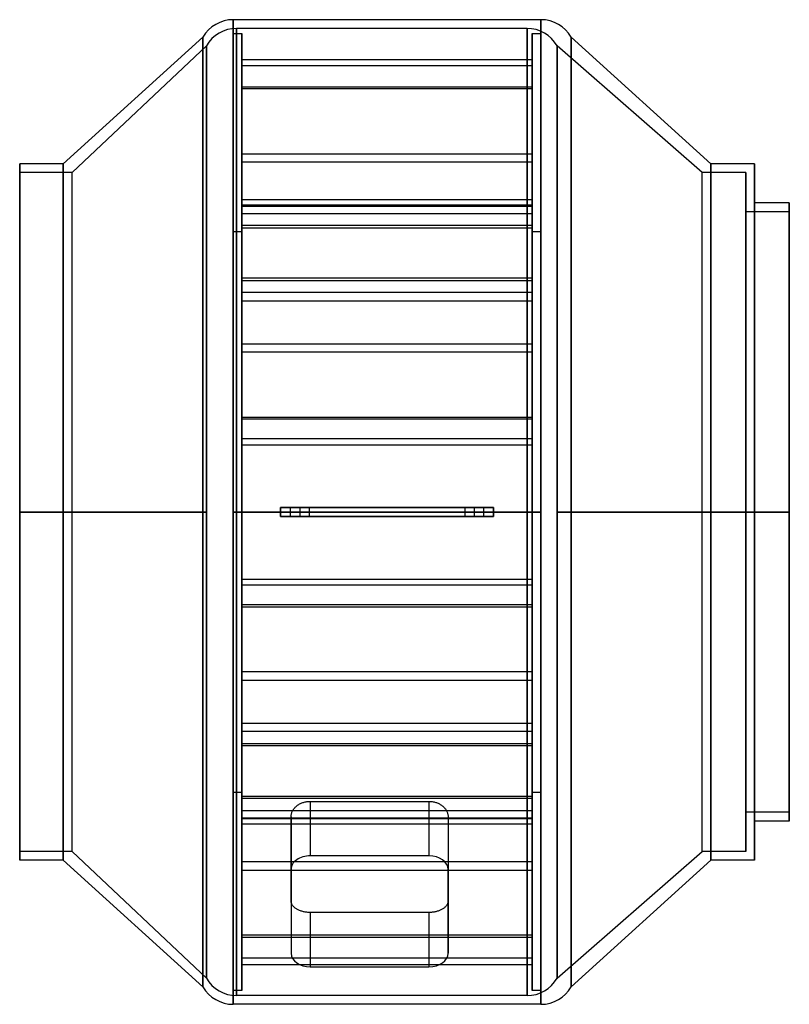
# Model space of a CAD drawing. Header units: millimetres. Extents: x -220 to 220, y -282 to 282.
import ezdxf

# ---------------------------------------------------------------- set-up
doc = ezdxf.new("R2010")
doc.units = ezdxf.units.MM
doc.layers.add('MAIN-1', color=7, linetype='Continuous')

msp = doc.modelspace()

# ---------------------------------------------------------------- linework, layer by layer
at = {"layer": 'MAIN-1'}
for p, q in [((-98.2, 282), (-98.2, 0)), ((-98.2, 0), (-98.2, 282)), ((78.2, 282), (-98.2, 282)), ((78.2, 282), (78.2, 0)), ((78.2, 0), (78.2, 282)), ((-96.2, 277), (-96.2, 0)), ((-96.2, 0), (-96.2, 277)), ((70.2, 277), (-96.2, 277)), ((70.2, 277), (70.2, 0)), ((70.2, 0), (70.2, 277)), ((-115.52, 272), (-195.5, 199.5)), ((-115.52, 272), (-115.52, 0)), ((-115.52, 0), (-115.52, 272)), ((-98.2, 274), (-93.2, 274)), ((-98.2, -274), (-98.2, 274)), ((-98.2, 274), (-98.2, -274)), ((-93.2, 274), (-93.2, -274)), ((-93.2, -274), (-93.2, 274)), ((73.2, -274), (73.2, 274)), ((73.2, 274), (78.2, 274)), ((73.2, 274), (73.2, -274)), ((78.2, 274), (78.2, -274)), ((78.2, -274), (78.2, 274)), ((95.52, 272), (95.52, 0)), ((95.52, 0), (95.52, 272)), ((175.5, 199.5), (95.52, 272)), ((-113.52, 267), (-190.5, 194.5)), ((-113.52, 267), (-113.52, 0)), ((-113.52, 0), (-113.52, 267)), ((87.52, 267), (87.52, 0)), ((87.52, 0), (87.52, 267)), ((170.5, 194.5), (87.52, 267)), ((-93.2, 259.13), (-93.2, 255.6)), ((-93.2, 178.8), (-93.2, 259.13)), ((-93.2, 259.13), (73.2, 259.13)), ((-93.2, 255.6), (-93.2, 175.27)), ((73.2, 255.6), (-93.2, 255.6)), ((73.2, 178.8), (73.2, 259.13)), ((73.2, 259.13), (73.2, 255.6)), ((73.2, 255.6), (73.2, 175.27)), ((-93.2, 243.61), (-93.2, 242.32)), ((-93.2, 133.88), (-93.2, 243.61)), ((-93.2, 243.61), (73.2, 243.61)), ((73.2, 133.88), (73.2, 243.61)), ((73.2, 243.61), (73.2, 242.32)), ((-93.2, 242.32), (-93.2, 132.59)), ((73.2, 242.32), (-93.2, 242.32)), ((73.2, 242.32), (73.2, 132.59)), ((-93.2, 205.22), (-93.2, 200.39)), ((-93.2, 175.81), (-93.2, 205.22)), ((-93.2, 205.22), (73.2, 205.22)), ((73.2, 175.81), (73.2, 205.22)), ((73.2, 205.22), (73.2, 200.39)), ((-220.5, 0), (-220.5, 199.5)), ((-220.5, 199.5), (-220.5, 0)), ((-195.5, 199.5), (-220.5, 199.5)), ((-195.5, 0), (-195.5, 199.5)), ((-195.5, 199.5), (-195.5, 0)), ((-93.2, 200.39), (-93.2, 170.98)), ((73.2, 200.39), (-93.2, 200.39)), ((73.2, 200.39), (73.2, 170.98)), ((175.5, 0), (175.5, 199.5)), ((175.5, 199.5), (175.5, 0)), ((200.5, 199.5), (175.5, 199.5)), ((200.5, 0), (200.5, 199.5)), ((200.5, 199.5), (200.5, 0)), ((-220.5, 0), (-220.5, 194.5)), ((-190.5, 194.5), (-220.5, 194.5)), ((-190.5, 0), (-190.5, 194.5)), ((170.5, 0), (170.5, 194.5)), ((195.5, 194.5), (170.5, 194.5)), ((195.5, 0), (195.5, 194.5)), ((195.5, 194.5), (195.5, 0)), ((-93.2, 175.27), (-93.2, 178.8)), ((73.2, 178.8), (-93.2, 178.8)), ((-93.2, 170.98), (-93.2, 175.81)), ((73.2, 175.81), (-93.2, 175.81)), ((-93.2, 175.27), (73.2, 175.27)), ((73.2, 175.27), (73.2, 178.8)), ((73.2, 170.98), (73.2, 175.81)), ((200.5, 0), (200.5, 177)), ((220.5, 177), (200.5, 177)), ((220.5, 0), (220.5, 177)), ((220.5, 177), (220.5, 0)), ((-93.2, 170.98), (73.2, 170.98)), ((195.5, 0), (195.5, 172)), ((220.5, 172), (195.5, 172)), ((220.5, 172), (220.5, 0)), ((-93.2, 164.11), (-93.2, 54.38)), ((-93.2, 162.82), (-93.2, 164.11)), ((73.2, 164.11), (-93.2, 164.11)), ((73.2, 162.82), (73.2, 164.11)), ((73.2, 164.11), (73.2, 54.38)), ((-98.2, 160.4), (-98.2, -160.4)), ((-93.2, 160.4), (-98.2, 160.4)), ((-98.2, -160.4), (-98.2, 160.4)), ((-93.2, 53.09), (-93.2, 162.82)), ((-93.2, 162.82), (73.2, 162.82)), ((-93.2, -160.4), (-93.2, 160.4)), ((-93.2, 160.4), (-93.2, -160.4)), ((73.2, 53.09), (73.2, 162.82)), ((73.2, 160.4), (73.2, -160.4)), ((78.2, 160.4), (73.2, 160.4)), ((73.2, -160.4), (73.2, 160.4)), ((78.2, -160.4), (78.2, 160.4)), ((78.2, 160.4), (78.2, -160.4)), ((-93.2, 132.59), (-93.2, 133.88)), ((73.2, 133.88), (-93.2, 133.88)), ((-93.2, 132.59), (73.2, 132.59)), ((73.2, 132.59), (73.2, 133.88)), ((-93.2, 125.72), (-93.2, 96.31)), ((-93.2, 120.89), (-93.2, 125.72)), ((73.2, 125.72), (-93.2, 125.72)), ((73.2, 120.89), (73.2, 125.72)), ((73.2, 125.72), (73.2, 96.31)), ((-93.2, 91.48), (-93.2, 120.89)), ((-93.2, 120.89), (73.2, 120.89)), ((73.2, 91.48), (73.2, 120.89)), ((-93.2, 96.31), (-93.2, 91.48)), ((-93.2, 96.31), (73.2, 96.31)), ((73.2, 96.31), (73.2, 91.48)), ((73.2, 91.48), (-93.2, 91.48)), ((-93.2, 54.38), (-93.2, 53.09)), ((-93.2, 54.38), (73.2, 54.38)), ((73.2, 53.09), (-93.2, 53.09)), ((73.2, 54.38), (73.2, 53.09)), ((-93.2, 41.93), (-93.2, -38.4)), ((-93.2, 38.4), (-93.2, 41.93)), ((-93.2, 41.93), (-93.2, -38.4)), ((-93.2, 38.4), (-93.2, 41.93)), ((73.2, 41.93), (-93.2, 41.93)), ((73.2, 41.93), (-93.2, 41.93)), ((73.2, 38.4), (73.2, 41.93)), ((73.2, 41.93), (73.2, -38.4)), ((73.2, 38.4), (73.2, 41.93)), ((73.2, 41.93), (73.2, -38.4)), ((-93.2, -41.93), (-93.2, 38.4)), ((-93.2, -41.93), (-93.2, 38.4)), ((-93.2, 38.4), (73.2, 38.4)), ((-93.2, 38.4), (73.2, 38.4)), ((73.2, -41.93), (73.2, 38.4)), ((73.2, -41.93), (73.2, 38.4)), ((-220.5, 0), (-195.5, 0)), ((-220.5, 0), (-220.5, -199.5)), ((-220.5, -194.5), (-220.5, 0)), ((-190.5, 0), (-220.5, 0)), ((-195.5, 0), (-115.52, 0)), ((-195.5, 0), (-195.5, -199.5)), ((-190.5, -194.5), (-190.5, 0)), ((-113.52, 0), (-190.5, 0)), ((-115.52, 0), (-115.52, -272)), ((-113.52, 0), (-113.52, -267)), ((-98.2, 0), (-98.2, -282)), ((-98.2, 0), (-71, 0)), ((-96.2, 0), (-96.2, -277)), ((-10, 0), (-96.2, 0)), ((-71, 2.5), (-71, 2.5)), ((51, 2.5), (-71, 2.5)), ((-71, 2.5), (-60, 2.5)), ((-71, 2.5), (51, 2.5)), ((-71, 2.5), (-71, 2.5)), ((-60, 2.5), (-71, 2.5)), ((-71, 2.5), (-71, 0)), ((-71, 2.5), (-71, -2.5)), ((-71, 0), (-71, 2.5)), ((-71, 2.5), (-71, -2.5)), ((-71, 0), (-71, -2.5)), ((-54.5, 2.5), (-65.5, 2.5)), ((-65.5, 2.5), (-65.5, -2.5)), ((-54.5, 2.5), (-65.5, 2.5)), ((-65.5, 2.5), (-65.5, -2.5)), ((-65.5, 2.5), (-54.5, 2.5)), ((-65.5, 2.5), (-54.5, 2.5)), ((40, 2.5), (-60, 2.5)), ((-60, 2.5), (40, 2.5)), ((-60, 2.5), (-60, -2.5)), ((-60, 2.5), (-60, -2.5)), ((-54.5, -2.5), (-54.5, 2.5)), ((-54.5, -2.5), (-54.5, 2.5)), ((-10, 0), (-10, 0)), ((-10, 0), (-10, 0)), ((70.2, 0), (-10, 0)), ((-10, 0), (-10, 0)), ((-10, 0), (-10, 0)), ((-10, 0), (-10, 0)), ((-10, 0), (-10, 0)), ((-10, 0), (-10, 0)), ((-10, 0), (-10, 0)), ((-10, 0), (-10, 0)), ((-10, 0), (-10, 0)), ((-10, 0), (-10, 0)), ((-10, 0), (-10, 0)), ((-10, 0), (-10, 0)), ((-10, 0), (-10, 0)), ((-10, 0), (-10, 0)), ((-10, 0), (-10, 0)), ((-10, 0), (-10, 0)), ((-10, 0), (-10, 0)), ((-10, 0), (-10, 0)), ((-10, 0), (-10, 0)), ((-10, 0), (-10, 0)), ((-10, 0), (-10, 0)), ((-10, 0), (-10, 0)), ((-10, 0), (-10, 0)), ((-10, 0), (-10, 0)), ((-10, 0), (-10, 0)), ((-10, 0), (-10, 0)), ((-10, 0), (-10, 0)), ((-10, 0), (-10, 0)), ((-10, 0), (-10, 0)), ((45.5, 2.5), (34.5, 2.5)), ((34.5, 2.5), (34.5, -2.5)), ((45.5, 2.5), (34.5, 2.5)), ((34.5, 2.5), (34.5, -2.5)), ((34.5, 2.5), (45.5, 2.5)), ((34.5, 2.5), (45.5, 2.5)), ((40, 2.5), (51, 2.5)), ((51, 2.5), (40, 2.5)), ((40, 2.5), (40, -2.5)), ((40, 2.5), (40, -2.5)), ((45.5, -2.5), (45.5, 2.5)), ((45.5, -2.5), (45.5, 2.5)), ((51, 0), (51, 2.5)), ((51, 2.5), (51, -2.5)), ((51, 2.5), (51, 2.5)), ((51, 2.5), (51, 2.5)), ((51, 2.5), (51, -2.5)), ((51, 2.5), (51, 0)), ((51, 0), (78.2, 0)), ((51, 0), (51, -2.5)), ((70.2, 0), (70.2, -277)), ((78.2, 0), (78.2, -282)), ((87.52, 0), (87.52, -267)), ((170.5, 0), (87.52, 0)), ((95.52, 0), (175.5, 0)), ((95.52, 0), (95.52, -272)), ((170.5, -194.5), (170.5, 0)), ((195.5, 0), (170.5, 0)), ((175.5, 0), (200.5, 0)), ((175.5, 0), (175.5, -199.5)), ((195.5, -172), (195.5, 0)), ((220.5, 0), (195.5, 0)), ((195.5, 0), (195.5, -194.5)), ((200.5, 0), (220.5, 0)), ((200.5, -177), (200.5, 0)), ((200.5, 0), (200.5, -199.5)), ((220.5, 0), (220.5, -177)), ((220.5, 0), (220.5, -172)), ((-220.5, -199.5), (-220.5, 0)), ((-195.5, 0), (-220.5, 0)), ((-220.5, 0), (-190.5, 0)), ((-195.5, -199.5), (-195.5, 0)), ((-115.52, 0), (-195.5, 0)), ((-190.5, 0), (-113.52, 0)), ((-115.52, -272), (-115.52, 0)), ((-113.52, -267), (-113.52, 0)), ((-98.2, -282), (-98.2, 0)), ((-71, 0), (-98.2, 0)), ((-96.2, 0), (-10, 0)), ((-96.2, -277), (-96.2, 0)), ((-71, -2.5), (-71, 0)), ((-71, -2.5), (51, -2.5)), ((51, -2.5), (-71, -2.5)), ((-71, -2.5), (-71, -2.5)), ((-60, -2.5), (-71, -2.5)), ((-71, -2.5), (-71, -2.5)), ((-71, -2.5), (-60, -2.5)), ((-65.5, -2.5), (-54.5, -2.5)), ((-65.5, -2.5), (-54.5, -2.5)), ((-54.5, -2.5), (-65.5, -2.5)), ((-54.5, -2.5), (-65.5, -2.5)), ((40, -2.5), (-60, -2.5)), ((-60, -2.5), (40, -2.5)), ((-10, 0), (-10, 0)), ((-10, 0), (-10, 0)), ((-10, 0), (-10, 0)), ((-10, 0), (-10, 0)), ((-10, 0), (-10, 0)), ((-10, 0), (-10, 0)), ((-10, 0), (-10, 0)), ((-10, 0), (-10, 0)), ((-10, 0), (-10, 0)), ((-10, 0), (-10, 0)), ((-10, 0), (-10, 0)), ((-10, 0), (-10, 0)), ((-10, 0), (-10, 0)), ((-10, 0), (-10, 0)), ((-10, 0), (-10, 0)), ((-10, 0), (-10, 0)), ((-10, 0), (-10, 0)), ((-10, 0), (70.2, 0)), ((-10, 0), (-10, 0)), ((-10, 0), (-10, 0)), ((-10, 0), (-10, 0)), ((-10, 0), (-10, 0)), ((-10, 0), (-10, 0)), ((-10, 0), (-10, 0)), ((-10, 0), (-10, 0)), ((-10, 0), (-10, 0)), ((-10, 0), (-10, 0)), ((-10, 0), (-10, 0)), ((-10, 0), (-10, 0)), ((-10, 0), (-10, 0)), ((-10, 0), (-10, 0)), ((-10, 0), (-10, 0)), ((-10, 0), (-10, 0)), ((-10, 0), (-10, 0)), ((-10, 0), (-10, 0)), ((-10, 0), (-10, 0)), ((-10, 0), (-10, 0)), ((-10, 0), (-10, 0)), ((-10, 0), (-10, 0)), ((34.5, -2.5), (45.5, -2.5)), ((34.5, -2.5), (45.5, -2.5)), ((45.5, -2.5), (34.5, -2.5)), ((45.5, -2.5), (34.5, -2.5)), ((51, -2.5), (40, -2.5)), ((40, -2.5), (51, -2.5)), ((51, -2.5), (51, 0)), ((78.2, 0), (51, 0)), ((51, -2.5), (51, -2.5)), ((51, -2.5), (51, -2.5)), ((70.2, -277), (70.2, 0)), ((78.2, -282), (78.2, 0)), ((87.52, 0), (170.5, 0)), ((87.52, -267), (87.52, 0)), ((95.52, -272), (95.52, 0)), ((175.5, 0), (95.52, 0)), ((170.5, 0), (195.5, 0)), ((175.5, -199.5), (175.5, 0)), ((200.5, 0), (175.5, 0)), ((195.5, 0), (220.5, 0)), ((195.5, -194.5), (195.5, 0)), ((220.5, 0), (200.5, 0)), ((200.5, -199.5), (200.5, 0)), ((220.5, -177), (220.5, 0)), ((-93.2, -38.4), (-93.2, -41.93)), ((-93.2, -38.4), (-93.2, -41.93)), ((-93.2, -38.4), (73.2, -38.4)), ((-93.2, -38.4), (73.2, -38.4)), ((73.2, -38.4), (73.2, -41.93)), ((73.2, -38.4), (73.2, -41.93)), ((73.2, -41.93), (-93.2, -41.93)), ((73.2, -41.93), (-93.2, -41.93)), ((-93.2, -53.09), (-93.2, -162.82)), ((-93.2, -54.38), (-93.2, -53.09)), ((73.2, -53.09), (-93.2, -53.09)), ((-93.2, -164.11), (-93.2, -54.38)), ((-93.2, -54.38), (73.2, -54.38)), ((73.2, -54.38), (73.2, -53.09)), ((73.2, -53.09), (73.2, -162.82)), ((73.2, -164.11), (73.2, -54.38)), ((-93.2, -91.48), (-93.2, -120.89)), ((-93.2, -96.31), (-93.2, -91.48)), ((73.2, -91.48), (-93.2, -91.48)), ((73.2, -96.31), (73.2, -91.48)), ((73.2, -91.48), (73.2, -120.89)), ((-93.2, -125.72), (-93.2, -96.31)), ((-93.2, -96.31), (73.2, -96.31)), ((73.2, -125.72), (73.2, -96.31)), ((-93.2, -120.89), (-93.2, -125.72)), ((-93.2, -120.89), (73.2, -120.89)), ((73.2, -120.89), (73.2, -125.72)), ((73.2, -125.72), (-93.2, -125.72)), ((-93.2, -242.32), (-93.2, -132.59)), ((-93.2, -132.59), (-93.2, -133.88)), ((-93.2, -132.59), (73.2, -132.59)), ((-93.2, -133.88), (-93.2, -243.61)), ((73.2, -133.88), (-93.2, -133.88)), ((73.2, -132.59), (73.2, -133.88)), ((73.2, -242.32), (73.2, -132.59)), ((73.2, -133.88), (73.2, -243.61)), ((-98.2, -160.4), (-93.2, -160.4)), ((-93.2, -162.82), (-93.2, -164.11)), ((-93.2, -162.82), (73.2, -162.82)), ((73.2, -160.4), (78.2, -160.4)), ((73.2, -162.82), (73.2, -164.11)), ((73.2, -164.11), (-93.2, -164.11)), ((-62.89, -169.43), (-62.59, -169.12)), ((-62.59, -169.12), (-62.28, -168.81)), ((-62.28, -168.81), (-61.96, -168.53)), ((-61.96, -168.53), (-61.62, -168.25)), ((-61.62, -168.25), (-61.27, -167.99)), ((-61.27, -167.99), (-60.9, -167.73)), ((-60.9, -167.73), (-60.51, -167.49)), ((-60.51, -167.49), (-60.1, -167.26)), ((-60.1, -167.26), (-59.68, -167.04)), ((-59.68, -167.04), (-59.25, -166.84)), ((-59.25, -166.84), (-58.8, -166.65)), ((-58.8, -166.65), (-58.34, -166.48)), ((-58.34, -166.48), (-57.87, -166.32)), ((-57.87, -166.32), (-57.4, -166.19)), ((-57.4, -166.19), (-56.92, -166.07)), ((-56.92, -166.07), (-56.43, -165.97)), ((-56.43, -165.97), (-55.94, -165.89)), ((-55.94, -165.89), (-55.45, -165.82)), ((-55.45, -165.82), (-54.96, -165.78)), ((-54.96, -165.78), (-54.48, -165.75)), ((-54.48, -165.75), (-54, -165.75)), ((-54, -165.75), (14, -165.75)), ((-54, -165.75), (-54, -196.93)), ((14, -165.75), (14.48, -165.75)), ((14, -165.75), (14, -196.93)), ((14.48, -165.75), (14.96, -165.78)), ((14.96, -165.78), (15.45, -165.82)), ((15.45, -165.82), (15.94, -165.89)), ((15.94, -165.89), (16.43, -165.97)), ((16.43, -165.97), (16.92, -166.07)), ((16.92, -166.07), (17.4, -166.19)), ((17.4, -166.19), (17.87, -166.32)), ((17.87, -166.32), (18.34, -166.48)), ((18.34, -166.48), (18.8, -166.65)), ((18.8, -166.65), (19.25, -166.84)), ((19.25, -166.84), (19.68, -167.04)), ((19.68, -167.04), (20.1, -167.26)), ((20.1, -167.26), (20.51, -167.49)), ((20.51, -167.49), (20.9, -167.73)), ((20.9, -167.73), (21.27, -167.99)), ((21.27, -167.99), (21.62, -168.25)), ((21.62, -168.25), (21.96, -168.53)), ((21.96, -168.53), (22.28, -168.81)), ((22.28, -168.81), (22.59, -169.12)), ((22.59, -169.12), (22.89, -169.43)), ((-93.2, -200.39), (-93.2, -170.98)), ((-93.2, -170.98), (-93.2, -175.81)), ((-93.2, -170.98), (73.2, -170.98)), ((-65, -174.62), (-64.99, -174.24)), ((-65, -200.11), (-65, -174.62)), ((-65, -174.62), (-65, -204.71)), ((-64.99, -174.24), (-64.96, -173.86)), ((-64.96, -173.86), (-64.91, -173.48)), ((-64.91, -173.48), (-64.83, -173.09)), ((-64.83, -173.09), (-64.73, -172.7)), ((-64.73, -172.7), (-64.61, -172.31)), ((-64.61, -172.31), (-64.47, -171.93)), ((-64.47, -171.93), (-64.3, -171.55)), ((-64.3, -171.55), (-64.12, -171.18)), ((-64.12, -171.18), (-63.91, -170.81)), ((-63.91, -170.81), (-63.68, -170.45)), ((-63.68, -170.45), (-63.44, -170.1)), ((-63.44, -170.1), (-63.17, -169.76)), ((-63.17, -169.76), (-62.89, -169.43)), ((22.89, -169.43), (23.17, -169.76)), ((23.17, -169.76), (23.44, -170.1)), ((23.44, -170.1), (23.68, -170.45)), ((23.68, -170.45), (23.91, -170.81)), ((23.91, -170.81), (24.12, -171.18)), ((24.12, -171.18), (24.3, -171.55)), ((24.3, -171.55), (24.47, -171.93)), ((24.47, -171.93), (24.61, -172.31)), ((24.61, -172.31), (24.73, -172.7)), ((24.73, -172.7), (24.83, -173.09)), ((24.83, -173.09), (24.91, -173.48)), ((24.91, -173.48), (24.96, -173.86)), ((24.96, -173.86), (24.99, -174.24)), ((24.99, -174.24), (25, -174.62)), ((25, -174.62), (25, -200.11)), ((25, -174.62), (25, -204.71)), ((73.2, -170.98), (73.2, -175.81)), ((73.2, -200.39), (73.2, -170.98)), ((220.5, -172), (195.5, -172)), ((-93.2, -255.6), (-93.2, -175.27)), ((-93.2, -175.27), (-93.2, -178.8)), ((-93.2, -175.27), (73.2, -175.27)), ((-93.2, -175.81), (-93.2, -205.22)), ((73.2, -175.81), (-93.2, -175.81)), ((-93.2, -178.8), (-93.2, -259.13)), ((73.2, -178.8), (-93.2, -178.8)), ((73.2, -175.27), (73.2, -178.8)), ((73.2, -255.6), (73.2, -175.27)), ((73.2, -175.81), (73.2, -205.22)), ((73.2, -178.8), (73.2, -259.13)), ((220.5, -177), (200.5, -177)), ((-190.5, -194.5), (-220.5, -194.5)), ((-190.5, -194.5), (-113.52, -267)), ((14, -196.93), (-54, -196.93)), ((87.52, -267), (170.5, -194.5)), ((195.5, -194.5), (170.5, -194.5)), ((-195.5, -199.5), (-220.5, -199.5)), ((-195.5, -199.5), (-115.52, -272)), ((-93.2, -205.22), (-93.2, -200.39)), ((73.2, -200.39), (-93.2, -200.39)), ((-65, -200.11), (25, -200.11)), ((-65, -222.7), (-65, -200.11)), ((25, -200.11), (25, -222.7)), ((73.2, -205.22), (73.2, -200.39)), ((95.52, -272), (175.5, -199.5)), ((200.5, -199.5), (175.5, -199.5)), ((-93.2, -205.22), (73.2, -205.22)), ((-65, -204.71), (-65, -252.79)), ((25, -252.79), (25, -204.71)), ((-64.99, -223), (-65, -222.7)), ((-65, -222.7), (-65, -252.79)), ((-64.96, -223.3), (-64.99, -223)), ((-64.91, -223.6), (-64.96, -223.3)), ((-64.83, -223.9), (-64.91, -223.6)), ((-64.73, -224.2), (-64.83, -223.9)), ((-64.61, -224.49), (-64.73, -224.2)), ((-64.47, -224.79), (-64.61, -224.49)), ((-64.3, -225.08), (-64.47, -224.79)), ((-64.12, -225.36), (-64.3, -225.08)), ((-63.91, -225.64), (-64.12, -225.36)), ((24.12, -225.36), (23.91, -225.64)), ((24.3, -225.08), (24.12, -225.36)), ((24.47, -224.79), (24.3, -225.08)), ((24.61, -224.49), (24.47, -224.79)), ((24.73, -224.2), (24.61, -224.49)), ((24.83, -223.9), (24.73, -224.2)), ((24.91, -223.6), (24.83, -223.9)), ((24.96, -223.3), (24.91, -223.6)), ((24.99, -223), (24.96, -223.3)), ((25, -222.7), (24.99, -223)), ((25, -222.7), (25, -252.79)), ((-63.68, -225.91), (-63.91, -225.64)), ((-63.44, -226.17), (-63.68, -225.91)), ((-63.17, -226.43), (-63.44, -226.17)), ((-62.89, -226.68), (-63.17, -226.43)), ((-62.59, -226.91), (-62.89, -226.68)), ((-62.28, -227.14), (-62.59, -226.91)), ((-61.96, -227.35), (-62.28, -227.14)), ((-61.62, -227.55), (-61.96, -227.35)), ((-61.27, -227.75), (-61.62, -227.55)), ((-60.9, -227.93), (-61.27, -227.75)), ((-60.51, -228.11), (-60.9, -227.93)), ((-60.1, -228.28), (-60.51, -228.11)), ((-59.68, -228.44), (-60.1, -228.28)), ((-59.25, -228.59), (-59.68, -228.44)), ((-58.8, -228.73), (-59.25, -228.59)), ((-58.34, -228.85), (-58.8, -228.73)), ((-57.87, -228.97), (-58.34, -228.85)), ((-57.4, -229.07), (-57.87, -228.97)), ((-56.92, -229.15), (-57.4, -229.07)), ((-56.43, -229.22), (-56.92, -229.15)), ((-55.94, -229.28), (-56.43, -229.22)), ((-55.45, -229.33), (-55.94, -229.28)), ((-54.96, -229.36), (-55.45, -229.33)), ((-54.48, -229.38), (-54.96, -229.36)), ((-54, -229.38), (-54.48, -229.38)), ((14, -229.38), (-54, -229.38)), ((-54, -229.38), (-54, -260.57)), ((14.48, -229.38), (14, -229.38)), ((14, -229.38), (14, -260.57)), ((14.96, -229.36), (14.48, -229.38)), ((15.45, -229.33), (14.96, -229.36)), ((15.94, -229.28), (15.45, -229.33)), ((16.43, -229.22), (15.94, -229.28)), ((16.92, -229.15), (16.43, -229.22)), ((17.4, -229.07), (16.92, -229.15)), ((17.87, -228.97), (17.4, -229.07)), ((18.34, -228.85), (17.87, -228.97)), ((18.8, -228.73), (18.34, -228.85)), ((19.25, -228.59), (18.8, -228.73)), ((19.68, -228.44), (19.25, -228.59)), ((20.1, -228.28), (19.68, -228.44)), ((20.51, -228.11), (20.1, -228.28)), ((20.9, -227.93), (20.51, -228.11)), ((21.27, -227.75), (20.9, -227.93)), ((21.62, -227.55), (21.27, -227.75)), ((21.96, -227.35), (21.62, -227.55)), ((22.28, -227.14), (21.96, -227.35)), ((22.59, -226.91), (22.28, -227.14)), ((22.89, -226.68), (22.59, -226.91)), ((23.17, -226.43), (22.89, -226.68)), ((23.44, -226.17), (23.17, -226.43)), ((23.68, -225.91), (23.44, -226.17)), ((23.91, -225.64), (23.68, -225.91)), ((-93.2, -243.61), (-93.2, -242.32)), ((73.2, -242.32), (-93.2, -242.32)), ((73.2, -243.61), (73.2, -242.32)), ((-93.2, -243.61), (73.2, -243.61)), ((-93.2, -259.13), (-93.2, -255.6)), ((73.2, -255.6), (-93.2, -255.6)), ((-93.2, -259.13), (73.2, -259.13)), ((73.2, -259.13), (73.2, -255.6)), ((-54, -260.57), (14, -260.57)), ((-93.2, -274), (-98.2, -274)), ((78.2, -274), (73.2, -274)), ((78.2, -282), (-98.2, -282)), ((70.2, -277), (-96.2, -277))]:
    msp.add_line(p, q, dxfattribs=at)
for centre, start, end in [((-98.2, 262), 90, 150), ((-96.2, 257), 90, 150), ((70.2, 257), 30, 90), ((78.2, 262), 30, 90), ((-96.2, -257), 210, 270), ((70.2, -257), 270, 330), ((-98.2, -262), 210, 270), ((78.2, -262), 270, 330)]:
    msp.add_arc(centre, 20, start, end, dxfattribs=at)
for centre, major_axis, ratio, start_param, end_param in [((-10, 0), (0, -0.001), 1, -1.570796, 1.570796), ((-10, 0), (0, -0.001), 1, -1.570796, 1.570796), ((-10, 0), (0, -0.001), 1, 1.570796, 4.712389), ((-10, 0), (0, -0.001), 1, 1.570796, 4.712389), ((-10, 0), (0, -0.001), 1, 1.570796, 4.712389), ((-10, 0), (0, -0.001), 1, 1.570796, 4.712389), ((-10, 0), (0, -0.001), 1, -1.570796, 1.570796), ((-10, 0), (0, -0.001), 1, -1.570796, 1.570796), ((-54, -204.71), (11, 0), 0.707107, 1.570796, 3.141593), ((14, -204.71), (11, 0), 0.707107, 0, 1.570796), ((-54, -252.79), (11, 0), 0.707107, 3.141593, 4.712389), ((14, -252.79), (11, 0), 0.707107, -1.570796, 0)]:
    msp.add_ellipse(centre, major_axis=major_axis, ratio=ratio, start_param=start_param, end_param=end_param, dxfattribs=at)

doc.saveas('drawing.dxf')
